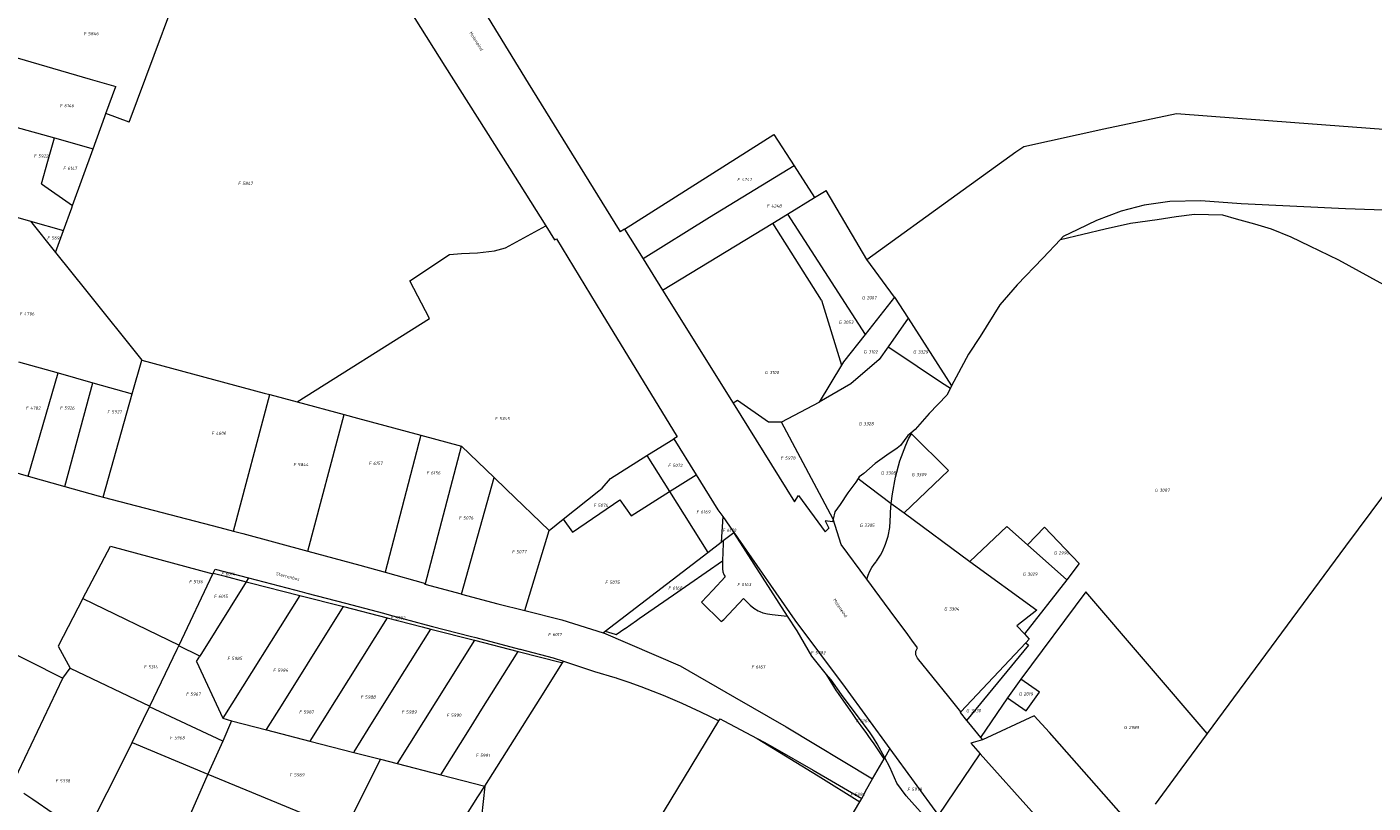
# Model space of a CAD drawing. Header units: metres. Extents: x 200548 to 205192, y 394703 to 399160.
# Tile 28 of 38: x 203782 to 204157, y 396686 to 396903. Entities that reach past the tile are written whole.
import ezdxf
from ezdxf.enums import TextEntityAlignment as Align
from ezdxf.lldxf.tags import DXFTag

# ---------------------------------------------------------------- set-up
doc = ezdxf.new("R2010")
doc.units = ezdxf.units.M
doc.layers.get('0').update_dxf_attribs({"lineweight": 25})
for name, color, linetype, lineweight in [('B-WE-KG-GRENS_PERCEEL-G', 150, 'KG-PERCEEL', 18), ('B-WE-KG-GRENS_PERCEEL-S', 150, 'Continuous', 25), ('B-WE-OG-BEBOUWING_STRAATNAAM-T18', 10, 'Continuous', 18)]:
    doc.layers.add(name, color=color, linetype=linetype, lineweight=lineweight)
doc.styles.add('NLCS-ISO', font='NLCS-ISO.ttf')
doc.styles.add('NLCS-ISO-M500-T18', font='NLCS-ISO.ttf', dxfattribs={"height": 0.9})
doc.styles.get("Standard").update_dxf_attribs({"font": 'NLCS-ISO.ttf'})
tags = doc.linetypes.add('KG-PERCEEL', pattern='A,5.5,-2,["P",Standard,S=1.8,R=0,X=-0.5,Y=-0.9],-2,5.5,-2,[5,NLCS.shx,S=0.75,R=0,X=0,Y=0],-2', length=19).pattern_tags.tags
tags[6] = DXFTag(74, 10)

# ---------------------------------------------------------------- blocks, each defined once
blk = doc.blocks.new('SKG-PERCEELNUMMER-SO')
at = {"style": 'NLCS-ISO', "oblique": 10, "flags": 1}
for tag, p in [('GEMEENTECODE', (0, 2.55)), ('PERCEELGROOTTE', (0, -2.45))]:
    blk.add_attdef(tag, text='', height=1.8, dxfattribs=at).set_placement(p, align=Align.MIDDLE_CENTER)
at = {"style": 'NLCS-ISO', "oblique": 10}
blk.add_attdef('SECTIE', text='', height=1.8, dxfattribs=at).set_placement((-0.5, 0), align=Align.MIDDLE_RIGHT)
blk.add_attdef('PERCEELNUMMER', text='', height=1.8, dxfattribs=at).set_placement((0.5, 0), align=Align.MIDDLE_LEFT)

msp = doc.modelspace()

# ---------------------------------------------------------------- linework, layer by layer
at = {"layer": 'B-WE-KG-GRENS_PERCEEL-G', "flags": 128}
for points in [[(204016.02, 396838.237), (204041.322, 396856.489), (204057.71, 396868.314), (204059.945, 396869.822), (204082.26, 396874.684), (204102.522, 396879.035), (204135.605, 396876.519), (204164.09, 396874.354), (204182.297, 396877.32), (204205.261, 396881.364), (204224.446, 396892.804), (204244.475, 396904.729), (204256.86, 396918.624), (204266.649, 396929.63), (204303.003, 396973.18), (204332.89, 397008.979), (204370.332, 397053.581), (204412.037, 397103.259), (204421.055, 397118.558), (204427.025, 397127.971), (204434.653, 397139.691), (204450.275, 397162.359), (204465.022, 397183.893), (204493.495, 397213.059), (204520.061, 397240.34), (204519.767, 397255.043), (204519.226, 397269.971), (204524.515, 397280.873), (204527.214, 397286.339), (204541.255, 397292.053), (204551.692, 397296.148), (204582.666, 397350.936), (204614, 397405.261), (204630.541, 397429.626), (204647.335, 397453.888), (204687.132, 397498.47), (204732.407, 397549.543)], [(203730.814, 397188.202), (203743.817, 397168.261), (203798.392, 397083.2), (203840.316, 397014.728), (203887.896, 396939.568), (203907.496, 396910.302), (203921.502, 396887.508), (203946.91, 396846.394)], [(203862.502, 396948.421), (203869.067, 396938.558), (203883.011, 396916.475), (203898.175, 396892.273), (203916.295, 396863.743), (203926.387, 396847.648)], [(203810.109, 396876.583), (203828.958, 396927.378)], [(203770.428, 396896.941), (203799.197, 396888.6)], [(204270.726, 396896.773), (204258.159, 396886.326), (204249.778, 396880.142), (204239.389, 396872.013), (204231.579, 396867.405), (204224.4, 396863.764), (204216.477, 396860.335), (204207.329, 396857.355), (204197.29, 396854.818), (204191.787, 396853.5), (204179.898, 396852.093), (204174.759, 396852.056), (204163.008, 396851.87), (204149.694, 396852.35), (204120.56, 396853.805), (204109.365, 396854.603), (204100.646, 396854.403), (204093.531, 396853.362), (204087.086, 396851.714), (204080.172, 396849.135), (204075.025, 396846.606), (204070.904, 396844.649), (204070.109, 396843.809)], [(203799.197, 396888.6), (203806.336, 396886.525)], [(203803.562, 396879.024), (203806.336, 396886.525)], [(203765.32, 396878.787), (203789.226, 396872.169)], [(203800.003, 396869.185), (203803.25, 396878.183), (203803.562, 396879.024)], [(203810.109, 396876.583), (203803.562, 396879.024)], [(203785.544, 396859.37), (203787.375, 396865.655), (203789.226, 396872.169)], [(203789.226, 396872.169), (203800.003, 396869.185)], [(203948.401, 396846.691), (203990.085, 396873.165), (203995.786, 396864.348)], [(203794.26, 396853.267), (203800.003, 396869.185)], [(203995.786, 396864.348), (203972.094, 396849.996), (203953.577, 396838.414)], [(203995.786, 396864.348), (204001.488, 396855.53)], [(203785.544, 396859.37), (203794.26, 396853.267)], [(204001.488, 396855.53), (204004.734, 396857.506)], [(204016.02, 396838.237), (204004.734, 396857.506)], [(203758.571, 396855.777), (203782.509, 396848.977)], [(203791.753, 396846.351), (203794.05, 396852.685)], [(203794.05, 396852.685), (203794.26, 396853.267)], [(203993.928, 396850.929), (204001.488, 396855.53)], [(203782.509, 396848.977), (203791.753, 396846.351)], [(203782.509, 396848.977), (203789.521, 396840.197)], [(203989.804, 396848.419), (203993.928, 396850.929)], [(203993.928, 396850.929), (204015.552, 396817.231)], [(204070.109, 396843.809), (204082.577, 396846.791), (204089.69, 396848.395), (204097.148, 396849.424), (204102.42, 396850.196), (204107.566, 396850.925), (204115.355, 396850.7), (204119.238, 396849.591), (204124.282, 396848.149), (204128.971, 396846.81), (204134.438, 396844.538), (204139.636, 396842.088), (204147.801, 396838.112), (204159.302, 396831.843), (204168.539, 396826.767), (204172.174, 396825.194)], [(203789.521, 396840.197), (203791.753, 396846.351)], [(203857.017, 396798.435), (203893.969, 396821.726), (203888.482, 396832.299), (203899.554, 396839.604), (203902.839, 396839.878), (203905.059, 396839.957), (203907.305, 396840.122), (203912.063, 396840.616), (203915.122, 396841.474), (203926.387, 396847.648)], [(203926.387, 396847.648), (203928.836, 396843.738), (203929.422, 396844.027), (203942.026, 396823.184), (203963.073, 396788.725), (203962.144, 396788.13)], [(203946.91, 396846.394), (203947.205, 396845.931)], [(203948.401, 396846.691), (203947.205, 396845.931)], [(203948.401, 396846.691), (203953.577, 396838.414)], [(203959.032, 396829.692), (203989.804, 396848.419)], [(204003.369, 396826.885), (203989.804, 396848.419)], [(204070.109, 396843.809), (204065.206, 396838.638), (204058.046, 396831.144), (204053.179, 396825.533), (204047.664, 396816.718), (204044.471, 396811.813), (204041.016, 396805.331), (204039.731, 396802.892)], [(203789.521, 396840.197), (203798.283, 396829.254), (203813.592, 396810.144)], [(203953.577, 396838.414), (203959.032, 396829.692)], [(204023.824, 396827.716), (204016.02, 396838.237)], [(203959.032, 396829.692), (203978.723, 396798.069)], [(204003.369, 396826.885), (204008.986, 396808.696)], [(204023.824, 396827.716), (204015.552, 396817.231)], [(204023.824, 396827.716), (204027.58, 396821.854)], [(204199.253, 396824.667), (204149.684, 396758.12), (204111.13, 396705.835)], [(204027.58, 396821.854), (204022.026, 396813.84)], [(204027.58, 396821.854), (204039.731, 396802.892)], [(204015.552, 396817.231), (204009.537, 396809.607), (204008.986, 396808.696)], [(204022.026, 396813.84), (204019.547, 396810.264), (204011.622, 396803.509), (204002.742, 396798.365)], [(204022.026, 396813.84), (204023.365, 396812.982), (204036.933, 396803.855), (204039.39, 396802.245)], [(203779.147, 396809.667), (203790.205, 396806.527)], [(203810.897, 396800.656), (203813.592, 396810.144)], [(203813.592, 396810.144), (203847.725, 396800.923), (203849.317, 396800.497)], [(204008.986, 396808.696), (204002.742, 396798.365)], [(203781.841, 396777.739), (203790.205, 396806.527)], [(203790.205, 396806.527), (203799.956, 396803.76)], [(203792.106, 396774.82), (203799.956, 396803.76)], [(203799.956, 396803.76), (203810.897, 396800.656)], [(203802.832, 396771.809), (203809.394, 396795.36), (203810.897, 396800.656)], [(203839.19, 396762.372), (203849.317, 396800.497)], [(203849.317, 396800.497), (203857.017, 396798.435)], [(204038.388, 396800.342), (204033.462, 396795.208), (204029.578, 396790.744), (204028.342, 396789.735)], [(204039.39, 396802.245), (204038.388, 396800.342)], [(204039.731, 396802.892), (204039.39, 396802.245)], [(203857.017, 396798.435), (203870.082, 396794.937)], [(203979.958, 396798.838), (203978.723, 396798.069)], [(203978.723, 396798.069), (203995.898, 396770.483)], [(203992.26, 396792.75), (203988.57, 396792.79), (203979.958, 396798.838)], [(204002.742, 396798.365), (204002.616, 396798.292), (203992.26, 396792.75)], [(203859.939, 396756.762), (203870.082, 396794.937)], [(203870.082, 396794.937), (203873.795, 396793.941), (203891.504, 396789.157)], [(204006.687, 396765.703), (203992.26, 396792.75)], [(203891.504, 396789.157), (203881.553, 396750.855)], [(203891.504, 396789.157), (203902.91, 396786.075)], [(204028.342, 396789.735), (204027.467, 396789.021), (204025.437, 396786.284), (204024.515, 396785.545), (204021.69, 396783.581), (204018.403, 396781.248), (204015.217, 396778.405), (204013.905, 396777.547), (204013.597, 396777.069)], [(204022.887, 396770.102), (204023.19, 396772.805), (204024.047, 396777.419), (204025.292, 396781.944), (204026.914, 396786.347), (204027.679, 396788.095), (204028.526, 396789.552)], [(204028.526, 396789.552), (204038.892, 396779.259), (204026.466, 396767.418)], [(204028.342, 396789.735), (204028.526, 396789.552)], [(203892.821, 396747.747), (203902.91, 396786.075)], [(203902.91, 396786.075), (203911.965, 396777.348)], [(203954.601, 396783.465), (203961.412, 396787.664), (203962.144, 396788.13)], [(203962.144, 396788.13), (203968.414, 396778.078)], [(203931.257, 396765.695), (203941.23, 396773.573), (203942.132, 396774.359), (203944.454, 396777.07), (203954.601, 396783.465)], [(203954.601, 396783.465), (203960.941, 396773.396)], [(203770.929, 396780.899), (203775.809, 396779.505), (203781.841, 396777.739)], [(203781.841, 396777.739), (203792.106, 396774.82)], [(203902.896, 396744.764), (203911.965, 396777.348)], [(203911.965, 396777.348), (203915.332, 396774.099), (203927.312, 396762.517)], [(203960.941, 396773.396), (203968.414, 396778.078)], [(203968.414, 396778.078), (203974.48, 396768.295), (203975.809, 396766.412)], [(203792.106, 396774.82), (203801.424, 396772.171), (203802.832, 396771.809)], [(204013.597, 396777.069), (204012.946, 396776.049), (204010.769, 396773.057), (204008.582, 396769.809), (204007.149, 396767.748), (204006.687, 396765.703)], [(204013.597, 396777.069), (204022.887, 396770.102)], [(203802.832, 396771.809), (203835.415, 396763.387), (203839.19, 396762.372)], [(203931.257, 396765.695), (203933.874, 396762.024), (203947.102, 396771.112), (203950.236, 396766.645), (203960.941, 396773.396)], [(203960.941, 396773.396), (203971.636, 396756.409)], [(203995.898, 396770.483), (203996.935, 396772.257), (204004.395, 396762.187)], [(204016.063, 396748.911), (204016.421, 396750.047), (204016.895, 396751.139), (204017.49, 396752.194), (204018.149, 396753.126), (204018.659, 396753.797), (204018.757, 396753.932), (204019.868, 396755.657), (204020.414, 396756.664), (204021.299, 396758.661), (204022.035, 396760.982), (204022.497, 396763.371), (204022.669, 396766.928), (204022.699, 396767.633), (204022.887, 396770.102)], [(204022.887, 396770.102), (204026.466, 396767.418)], [(203975.809, 396766.412), (203975.391, 396759.29)], [(203975.809, 396766.412), (203978.734, 396762.267)], [(204026.466, 396767.418), (204044.817, 396753.857)], [(203839.19, 396762.372), (203841.842, 396761.658), (203859.939, 396756.762)], [(203920.553, 396740.178), (203927.312, 396762.517)], [(203927.312, 396762.517), (203931.257, 396765.695)], [(203978.734, 396762.267), (203978.91, 396761.989)], [(204006.687, 396765.703), (204006.507, 396764.906), (204004.46, 396765.249), (204005.472, 396763.184), (204004.395, 396762.187)], [(204016.063, 396748.911), (204008.877, 396758.646), (204006.687, 396765.703)], [(204060.91, 396758.492), (204055.134, 396763.615), (204044.817, 396753.857)], [(204060.91, 396758.492), (204065.68, 396763.491), (204075.374, 396753.338), (204071.873, 396748.764)], [(203971.636, 396756.409), (203975.391, 396759.29)], [(203975.391, 396759.29), (203975.952, 396759.72)], [(203975.952, 396759.72), (203975.944, 396759.481), (203975.923, 396758.845), (203975.762, 396754.059)], [(203975.952, 396759.72), (203978.91, 396761.989)], [(203978.91, 396761.989), (203979.649, 396760.968), (203980.039, 396760.408)], [(203993.938, 396738.611), (203979.953, 396760.348), (203978.91, 396761.989)], [(203980.039, 396760.408), (203995.96, 396737.515), (204010.007, 396718.684), (204022.498, 396701.519)], [(204071.873, 396748.764), (204060.91, 396758.492)], [(203797.148, 396743.517), (203804.848, 396758.177), (203833.456, 396750.385)], [(203859.939, 396756.762), (203874.517, 396752.795), (203881.553, 396750.855)], [(203942.944, 396734.356), (203971.636, 396756.409)], [(203833.548, 396750.58), (203834.095, 396751.728), (203843.397, 396749.295)], [(203942.944, 396734.356), (203944.829, 396733.799), (203945.737, 396733.531), (203946.044, 396733.44), (203948.436, 396735.1), (203948.556, 396735.183), (203951.741, 396737.393), (203952.489, 396737.912), (203962.032, 396744.532), (203975.762, 396754.059)], [(203975.762, 396754.059), (203975.713, 396752.599), (203975.742, 396751.798), (203975.887, 396751.011), (203976.145, 396750.252), (203976.231, 396750.086), (203976.535, 396749.554), (203973.033, 396745.861), (203969.909, 396742.493), (203975.4, 396737.053), (203976.09, 396737.637), (203981.612, 396743.562), (203983.523, 396741.673), (203984.542, 396740.809), (203985.714, 396740.089), (203986.192, 396739.888), (203986.981, 396739.557), (203988.303, 396739.227), (203989.611, 396739.076), (203993.007, 396738.684), (203993.938, 396738.611)], [(204044.817, 396753.857), (204063.488, 396740.276), (204057.97, 396735.892), (204060.108, 396733.617)], [(203824.031, 396730.489), (203833.456, 396750.385)], [(203842.724, 396748.214), (203829.8, 396727.46)], [(203833.456, 396750.385), (203833.548, 396750.58)], [(203833.548, 396750.58), (203836.49, 396749.818), (203842.724, 396748.214)], [(203843.397, 396749.295), (203842.724, 396748.214)], [(203842.724, 396748.214), (203843.899, 396747.913), (203857.719, 396744.37)], [(203843.397, 396749.295), (203858.354, 396745.382)], [(203881.553, 396750.855), (203892.821, 396747.747)], [(203902.896, 396744.764), (203892.746, 396747.459), (203892.821, 396747.747)], [(204019.681, 396744.009), (204016.063, 396748.911)], [(204071.873, 396748.764), (204060.108, 396733.617)], [(203797.148, 396743.517), (203790.204, 396730.237), (203793.585, 396724.054)], [(203797.148, 396743.517), (203824.031, 396730.489)], [(203857.719, 396744.37), (203836.208, 396710.079)], [(203857.719, 396744.37), (203869.882, 396741.251)], [(203858.354, 396745.382), (203859.698, 396745.031), (203870.471, 396742.199)], [(203902.896, 396744.764), (203912.994, 396742.057), (203920.553, 396740.178)], [(204023.881, 396738.32), (204019.681, 396744.009)], [(204111.13, 396705.835), (204077.169, 396745.427), (204059.099, 396720.959)], [(203848.37, 396706.837), (203848.436, 396706.942), (203853.022, 396714.247), (203859.89, 396725.21), (203869.422, 396740.512)], [(203869.422, 396740.512), (203869.882, 396741.251)], [(203869.882, 396741.251), (203882.09, 396738.121)], [(203870.471, 396742.199), (203881.072, 396739.412), (203882.634, 396738.992)], [(203920.553, 396740.178), (203930.917, 396737.548), (203942.434, 396733.964)], [(203882.09, 396738.121), (203860.553, 396703.688)], [(203882.09, 396738.121), (203891.908, 396735.604), (203894.289, 396734.993)], [(203882.634, 396738.992), (203892.97, 396736.211), (203894.76, 396735.745)], [(204004.82, 396722.318), (204000.701, 396727.445), (203996.573, 396734.515), (203993.938, 396738.611)], [(204027.009, 396734.085), (204023.881, 396738.32)], [(203872.769, 396700.53), (203872.856, 396700.669), (203876.81, 396707.022), (203885.024, 396720.189), (203894.289, 396734.993)], [(203894.289, 396734.993), (203906.466, 396731.868)], [(203894.76, 396735.745), (203905.301, 396733.007), (203906.911, 396732.583)], [(203906.911, 396732.583), (203919.077, 396729.378)], [(203942.434, 396733.964), (203942.944, 396734.356)], [(203942.434, 396733.964), (203942.494, 396733.945), (203963.942, 396724.725), (203979.134, 396715.962), (203993.576, 396707.697), (204017.628, 396693.161)], [(204028.613, 396731.912), (204027.009, 396734.085)], [(204060.108, 396733.617), (204061.41, 396732.184), (204060.415, 396731.152)], [(203771.758, 396731.275), (203791.525, 396721.25)], [(203815.867, 396713.472), (203823.507, 396729.38), (203823.933, 396730.281)], [(203823.933, 396730.281), (203824.031, 396730.489)], [(203829.8, 396727.46), (203823.933, 396730.281)], [(203906.466, 396731.868), (203884.949, 396697.386)], [(203897.067, 396694.264), (203905.527, 396707.797), (203908.565, 396712.632), (203918.674, 396728.735)], [(203906.466, 396731.868), (203918.674, 396728.735)], [(203918.674, 396728.735), (203930.804, 396725.622), (203931.115, 396725.541)], [(203919.077, 396729.378), (203919.213, 396729.343), (203928.466, 396726.937), (203931.393, 396725.982)], [(204029.761, 396728.619), (204029.755, 396728.847), (204030.195, 396729.77), (204028.613, 396731.912)], [(204038.934, 396716.087), (204030.22, 396726.861), (204029.78, 396727.82), (204029.761, 396728.619)], [(204060.415, 396731.152), (204042.327, 396711.891)], [(204060.415, 396731.152), (204061.228, 396730.491), (204043.899, 396709.458)], [(203828.848, 396725.896), (203829.8, 396727.46)], [(203828.848, 396725.896), (203836.208, 396710.079)], [(203909.338, 396691.103), (203924.855, 396715.598), (203931.115, 396725.541)], [(203931.115, 396725.541), (203931.393, 396725.982)], [(203931.393, 396725.982), (203940.043, 396723.173), (203945.707, 396721.473), (203946.092, 396721.358), (203946.201, 396721.31)], [(203777.368, 396691.427), (203791.525, 396721.25)], [(203791.525, 396721.25), (203793.585, 396724.054)], [(203793.585, 396724.054), (203815.867, 396713.472)], [(203946.201, 396721.31), (203949.591, 396720.143), (203952.962, 396718.925), (203956.315, 396717.656)], [(204021.059, 396699.05), (204018.975, 396702.922), (204017.908, 396704.613), (204016.771, 396706.242), (204011.962, 396712.667), (204008.981, 396716.705), (204006.074, 396720.758), (204004.82, 396722.318)], [(204020.861, 396698.711), (204018.079, 396702.901), (204017.078, 396704.299), (204016.59, 396704.98), (204016.207, 396705.514), (204016.027, 396705.765), (204014.467, 396707.943), (204014.226, 396708.284), (204013.655, 396709.094), (204012.819, 396710.278), (204011.841, 396711.664), (204011.6, 396712.006), (204008.106, 396716.956), (204007.839, 396717.391), (204007.607, 396717.769), (204004.82, 396722.318)], [(204059.099, 396720.959), (204055.338, 396715.74)], [(204055.338, 396715.74), (204060.542, 396712.134), (204064.257, 396717.348), (204059.099, 396720.959)], [(203956.315, 396717.656), (203959.139, 396716.542)], [(203815.778, 396713.288), (203815.867, 396713.472)], [(203959.139, 396716.542), (203961.774, 396715.447), (203964.388, 396714.303), (203966.981, 396713.112)], [(204042.327, 396711.891), (204038.934, 396716.087)], [(204055.338, 396715.74), (204047.759, 396704.732)], [(203810.893, 396703.328), (203814.105, 396709.806), (203815.778, 396713.288)], [(203836.244, 396703.683), (203815.778, 396713.288)], [(203836.208, 396710.079), (203838.676, 396709.343)], [(203966.981, 396713.112), (203969.58, 396711.883), (203972.162, 396710.619), (203974.727, 396709.32)], [(203974.727, 396709.32), (203975.102, 396709.938)], [(203975.102, 396709.938), (203976.163, 396709.353), (203985.413, 396704.436)], [(204042.327, 396711.891), (204042.094, 396711.643)], [(204042.094, 396711.643), (204043.899, 396709.458)], [(204091.145, 396678.726), (204074.747, 396697.436), (204067.097, 396706.061), (204062.818, 396710.757), (204048.333, 396704.01)], [(203838.676, 396709.343), (203836.244, 396703.683)], [(203838.676, 396709.343), (203848.37, 396706.837)], [(203848.37, 396706.837), (203860.553, 396703.688)], [(203956.085, 396678.576), (203959.586, 396684.293), (203974.727, 396709.32)], [(204043.899, 396709.458), (204044.441, 396708.803), (204047.759, 396704.732)], [(204111.13, 396705.835), (204103.736, 396695.824), (204096.533, 396686.034)], [(203797.877, 396677.399), (203806.955, 396695.387), (203810.893, 396703.328)], [(203810.893, 396703.328), (203832.054, 396694.468)], [(203836.244, 396703.683), (203832.054, 396694.468)], [(203860.553, 396703.688), (203872.769, 396700.53)], [(203985.413, 396704.436), (203987.362, 396703.394), (203990.391, 396701.69), (204001.028, 396695.559), (204014.629, 396687.69)], [(203985.413, 396704.436), (204002.443, 396694.026), (204014.1, 396686.709)], [(204048.333, 396704.01), (204045.13, 396703.076), (204047.677, 396700.159)], [(204047.759, 396704.732), (204048.333, 396704.01)], [(203880.215, 396698.605), (203870.207, 396678.598)], [(203872.769, 396700.53), (203880.215, 396698.605)], [(203880.215, 396698.605), (203884.949, 396697.386)], [(204017.628, 396693.161), (204020.861, 396698.711)], [(204020.861, 396698.711), (204021.059, 396699.05)], [(204021.059, 396699.05), (204022.498, 396701.519)], [(204034.243, 396680.361), (204027.007, 396688.394), (204024.455, 396691.952), (204022.479, 396696.383), (204021.059, 396699.05)], [(204022.498, 396701.519), (204036.069, 396682.87)], [(204036.069, 396682.87), (204047.677, 396700.159)], [(204047.677, 396700.159), (204062.926, 396683.14), (204075.286, 396670.319), (204080.946, 396665.145)], [(203884.949, 396697.386), (203897.067, 396694.264)], [(203832.054, 396694.468), (203821.335, 396669.938), (203830.074, 396660.587)], [(203832.054, 396694.468), (203842.619, 396690.048), (203866.27, 396680.253), (203870.129, 396678.631)], [(203894.954, 396668.306), (203907.443, 396688.112), (203909.338, 396691.103)], [(203897.067, 396694.264), (203909.338, 396691.103)], [(203909.338, 396691.103), (203909.387, 396691.091), (203908.418, 396682.508)], [(204015.666, 396689.583), (204015.715, 396689.672), (204017.628, 396693.161)], [(203780.665, 396689.161), (203783.134, 396687.465), (203788.836, 396683.573)], [(204014.1, 396686.709), (204014.629, 396687.69)], [(204014.629, 396687.69), (204015.666, 396689.583)], [(203992.779, 396653.612), (204001.597, 396666.429), (204006.111, 396673.433), (204011.408, 396682.188), (204014.1, 396686.709)]]:
    msp.add_lwpolyline(points, dxfattribs=at)

# ---------------------------------------------------------------- block references
at = {"layer": 'B-WE-KG-GRENS_PERCEEL-S', "xscale": 0.5, "yscale": 0.5, "zscale": 0.5}
for p, values in [((203798.314, 396901.324), {'PERCEELNUMMER': '5846', 'SECTIE': 'F'}), ((203791.687, 396881.215), {'PERCEELNUMMER': '6146', 'SECTIE': 'F'}), ((203784.412, 396867.131), {'PERCEELNUMMER': '5922', 'SECTIE': 'F'}), ((203792.597, 396863.715), {'PERCEELNUMMER': '6147', 'SECTIE': 'F'}), ((203841.433, 396859.487), {'PERCEELNUMMER': '5847', 'SECTIE': 'F'}), ((203980.83, 396860.564), {'PERCEELNUMMER': '4247', 'SECTIE': 'F'}), ((203989.079, 396853.165), {'PERCEELNUMMER': '4248', 'SECTIE': 'F'}), ((203788.137, 396844.236), {'PERCEELNUMMER': '5691', 'SECTIE': 'F'}), ((204015.785, 396827.556), {'PERCEELNUMMER': '2007', 'SECTIE': 'G'}), ((203780.431, 396823.035), {'PERCEELNUMMER': '4796', 'SECTIE': 'F'}), ((204009.235, 396820.693), {'PERCEELNUMMER': '3053', 'SECTIE': 'G'}), ((204016.253, 396812.428), {'PERCEELNUMMER': '3102', 'SECTIE': 'G'}), ((204030.067, 396812.398), {'PERCEELNUMMER': '3329', 'SECTIE': 'G'}), ((203988.649, 396806.657), {'PERCEELNUMMER': '3100', 'SECTIE': 'G'}), ((203782.159, 396796.71), {'PERCEELNUMMER': '4782', 'SECTIE': 'F'}), ((203791.69, 396796.746), {'PERCEELNUMMER': '5926', 'SECTIE': 'F'}), ((203804.928, 396795.666), {'PERCEELNUMMER': '5927', 'SECTIE': 'F'}), ((203913.176, 396793.798), {'PERCEELNUMMER': '5345', 'SECTIE': 'F'}), ((204014.883, 396792.346), {'PERCEELNUMMER': '3328', 'SECTIE': 'G'}), ((203834.025, 396789.693), {'PERCEELNUMMER': '4600', 'SECTIE': 'F'}), ((203856.885, 396780.941), {'PERCEELNUMMER': '5844', 'SECTIE': 'F'}), ((203877.948, 396781.299), {'PERCEELNUMMER': '6157', 'SECTIE': 'F'}), ((203961.533, 396780.696), {'PERCEELNUMMER': '5072', 'SECTIE': 'F'}), ((203992.964, 396782.753), {'PERCEELNUMMER': '5978', 'SECTIE': 'F'}), ((203894.049, 396778.615), {'PERCEELNUMMER': '6156', 'SECTIE': 'F'}), ((204021.078, 396778.596), {'PERCEELNUMMER': '3308', 'SECTIE': 'G'}), ((204029.608, 396778.138), {'PERCEELNUMMER': '3309', 'SECTIE': 'G'}), ((204097.555, 396773.792), {'PERCEELNUMMER': '3087', 'SECTIE': 'G'}), ((203940.689, 396769.546), {'PERCEELNUMMER': '5074', 'SECTIE': 'F'}), ((203903.087, 396766.01), {'PERCEELNUMMER': '5076', 'SECTIE': 'F'}), ((203969.421, 396767.726), {'PERCEELNUMMER': '6169', 'SECTIE': 'F'}), ((203976.707, 396762.567), {'PERCEELNUMMER': '6170', 'SECTIE': 'F'}), ((204015.113, 396763.976), {'PERCEELNUMMER': '3305', 'SECTIE': 'G'}), ((203917.924, 396756.585), {'PERCEELNUMMER': '5077', 'SECTIE': 'F'}), ((204069.342, 396756.249), {'PERCEELNUMMER': '2990', 'SECTIE': 'G'}), ((203827.752, 396748.232), {'PERCEELNUMMER': '5136', 'SECTIE': 'F'}), ((203836.717, 396750.372), {'PERCEELNUMMER': '6014', 'SECTIE': 'F'}), ((203943.953, 396748.046), {'PERCEELNUMMER': '5075', 'SECTIE': 'F'}), ((203980.843, 396747.436), {'PERCEELNUMMER': '6163', 'SECTIE': 'F'}), ((204060.623, 396750.342), {'PERCEELNUMMER': '3029', 'SECTIE': 'G'}), ((203834.707, 396744.147), {'PERCEELNUMMER': '6015', 'SECTIE': 'F'}), ((203961.562, 396746.458), {'PERCEELNUMMER': '6168', 'SECTIE': 'F'}), ((204038.744, 396740.603), {'PERCEELNUMMER': '3304', 'SECTIE': 'G'}), ((203884.029, 396738.076), {'PERCEELNUMMER': '5992', 'SECTIE': 'F'}), ((203928, 396733.449), {'PERCEELNUMMER': '6017', 'SECTIE': 'F'}), ((204001.375, 396728.417), {'PERCEELNUMMER': '5982', 'SECTIE': 'F'}), ((203815.137, 396724.427), {'PERCEELNUMMER': '5314', 'SECTIE': 'F'}), ((203838.442, 396726.786), {'PERCEELNUMMER': '5985', 'SECTIE': 'F'}), ((203984.783, 396724.409), {'PERCEELNUMMER': '6167', 'SECTIE': 'F'}), ((203851.217, 396723.482), {'PERCEELNUMMER': '5986', 'SECTIE': 'F'}), ((203826.904, 396716.819), {'PERCEELNUMMER': '5967', 'SECTIE': 'F'}), ((204059.611, 396716.859), {'PERCEELNUMMER': '2019', 'SECTIE': 'G'}), ((203875.667, 396715.993), {'PERCEELNUMMER': '5988', 'SECTIE': 'F'}), ((203858.486, 396711.808), {'PERCEELNUMMER': '5987', 'SECTIE': 'F'}), ((203887.121, 396711.808), {'PERCEELNUMMER': '5989', 'SECTIE': 'F'}), ((203899.677, 396710.926), {'PERCEELNUMMER': '5990', 'SECTIE': 'F'}), ((204013.931, 396709.337), {'PERCEELNUMMER': '6164', 'SECTIE': 'F'}), ((204044.889, 396712.195), {'PERCEELNUMMER': '3030', 'SECTIE': 'G'}), ((204088.935, 396707.492), {'PERCEELNUMMER': '2989', 'SECTIE': 'G'}), ((203822.393, 396704.612), {'PERCEELNUMMER': '5968', 'SECTIE': 'F'}), ((203907.827, 396699.693), {'PERCEELNUMMER': '5991', 'SECTIE': 'F'}), ((203855.83, 396694.262), {'PERCEELNUMMER': '5969', 'SECTIE': 'F'}), ((203790.434, 396692.573), {'PERCEELNUMMER': '5338', 'SECTIE': 'F'}), ((204012.417, 396688.801), {'PERCEELNUMMER': '5092', 'SECTIE': 'F'}), ((204028.322, 396690.234), {'PERCEELNUMMER': '5979', 'SECTIE': 'F'})]:
    msp.add_blockref('SKG-PERCEELNUMMER-SO', p, dxfattribs=at).add_auto_attribs(values)

# ---------------------------------------------------------------- texts
at = {"layer": 'B-WE-OG-BEBOUWING_STRAATNAAM-T18', "style": 'NLCS-ISO-M500-T18'}
for s, rotation, p in [('Moleneind', 302.4, (203907.009, 396899.215)), ('Sterrenbos', 345.6, (203854.385, 396749.686)), ('Moleneind', 304.4, (204008.656, 396740.865))]:
    msp.add_text(s, height=0.9, rotation=rotation, dxfattribs=at).set_placement(p, align=Align.MIDDLE)

doc.saveas('drawing.dxf')
